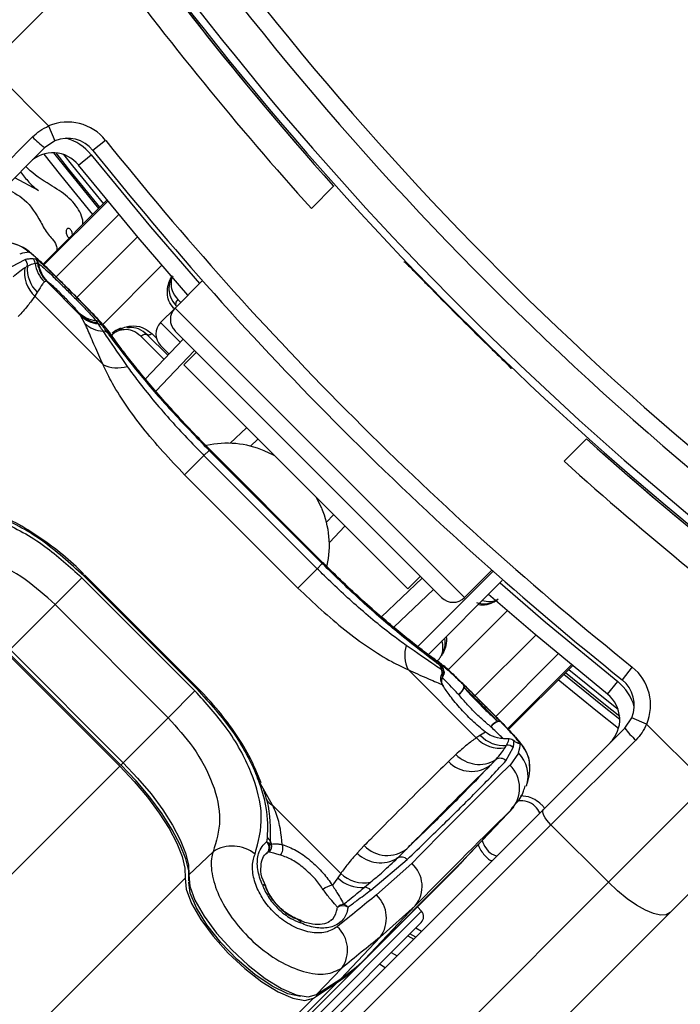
# Model space of a CAD drawing. Header units: millimetres. Extents: x 20 to 19939, y 40 to 15016.
# Tile 65 of 106: x 6633 to 6714, y 14519 to 14640. Entities that reach past the tile are written whole.
import ezdxf

# ---------------------------------------------------------------- set-up
doc = ezdxf.new("R2010")
doc.units = ezdxf.units.MM
doc.header["$LTSCALE"] = 2
doc.layers.add('COMPONENT_GEOMETRY', color=7, linetype='Continuous')
doc.styles.add('SLDTEXTSTYLE0', font='TXT', dxfattribs={"width": 0.75})
doc.dimstyles.new('SLDDIMSTYLE1', dxfattribs={"dimtxt": 100, "dimasz": 6.604, "dimexe": 0, "dimexo": 0.0625, "dimgap": 25, "dimtad": 0, "dimtih": 1, "dimtoh": 1, "dimdec": 0, "dimrnd": 1e-09, "dimzin": 12, "dimdsep": 46, "dimtxsty": 'SLDTEXTSTYLE0', "dimsah": 1, "dimcen": 0.09, "dimadec": 0, "dimazin": 3, "dimtfac": 1, "dimtdec": 0, "dimtofl": 0, "dimtmove": 0, "dimatfit": 3, "dimfxl": 1, "dimfrac": 2, "dimtolj": 1, "dimtzin": 12, "dimarcsym": 0})

# ---------------------------------------------------------------- blocks, each defined once
blk = doc.blocks.new('_D_2')
at = {"layer": 'COMPONENT_GEOMETRY', "color": 7}
for p, q in [((6776.75, 15015.64), (762.92, 15015.64)), ((769.27, 15015.64), (769.27, 12372.01)), ((569.2, 12351.7), (538.73, 12351.7)), ((538.73, 12351.7), (538.73, 12192.95)), ((969.34, 12351.7), (999.8, 12351.7)), ((999.8, 12351.7), (999.8, 12192.95)), ((538.73, 12192.95), (569.2, 12192.95)), ((999.8, 12192.95), (969.34, 12192.95)), ((769.27, 9399.71), (769.27, 12043.33)), ((4049.38, 9399.71), (762.92, 9399.71))]:
    blk.add_line(p, q, dxfattribs=at)
for points in [[(769.27, 15015.64), (768.25, 15009.04), (770.28, 15009.04)], [(769.27, 9399.71), (770.28, 9406.31), (768.25, 9406.31)]]:
    blk.add_solid(points, dxfattribs=at)
at = {"layer": 'COMPONENT_GEOMETRY', "color": 7, "char_height": 100, "attachment_point": 1, "style": 'SLDTEXTSTYLE0'}
for s, insert in [('9\'2.55"', (569.2, 12321.86)), ('2808mm', (496.49, 12172.24))]:
    blk.add_mtext(s, dxfattribs=dict(at, insert=insert))

msp = doc.modelspace()

# ---------------------------------------------------------------- linework, layer by layer
at = {"color": 7, "linetype": 'Continuous', "lineweight": 25}
for p, q in [((6643.35, 14648.09), (6629.34, 14634.08)), ((6636.72, 14626.69), (6629.34, 14634.08)), ((6636.72, 14626.69), (6637.5, 14624.85)), ((6624.31, 14614.91), (6634.75, 14625.35)), ((6643.74, 14624.92), (6642.18, 14623.67)), ((6636.23, 14624), (6626.21, 14613.98)), ((6637.5, 14624.85), (6636.23, 14624)), ((6640.4, 14621.88), (6641.96, 14623.13)), ((6635.46, 14618.75), (6632.55, 14620.32)), ((6669.07, 14616.53), (6671.83, 14619.3)), ((6643.91, 14617.56), (6636.04, 14609.69)), ((6634.79, 14610.37), (6635.13, 14610.32)), ((6632.21, 14609.38), (6633.83, 14610.27)), ((6633.82, 14609.27), (6634.11, 14609.44)), ((6635.13, 14610.32), (6635.19, 14610.3)), ((6635.36, 14609.78), (6635.41, 14609.77)), ((6635.41, 14609.77), (6635.46, 14609.75)), ((6680.45, 14609.97), (6680.52, 14609.97)), ((6636.47, 14607.57), (6636.21, 14607.5)), ((6636.47, 14607.57), (6640.54, 14603.5)), ((6636.52, 14607.57), (6636.47, 14607.57)), ((6636.55, 14607.55), (6636.52, 14607.57)), ((6655.66, 14607.65), (6652.29, 14604.28)), ((6635.33, 14606.22), (6635.02, 14605.72)), ((6643.42, 14597.33), (6635.02, 14605.72)), ((6640.54, 14603.5), (6640.36, 14603.78)), ((6640.65, 14603.34), (6640.54, 14603.5)), ((6641.18, 14602.38), (6640.65, 14603.34)), ((6652.29, 14604.28), (6650.51, 14602.5)), ((6642.53, 14602.73), (6642.7, 14602.48)), ((6642.7, 14602.48), (6642.81, 14602.33)), ((6643.07, 14602.47), (6643.34, 14602.08)), ((6651.39, 14598.47), (6648.87, 14601)), ((6652.29, 14601.45), (6685.1, 14568.64)), ((6648.63, 14595.56), (6653.28, 14600.46)), ((6651.54, 14598.63), (6650.51, 14599.67)), ((6654.91, 14598.84), (6653.35, 14597.28)), ((6680.93, 14569.71), (6653.35, 14597.28)), ((6693.62, 14596.87), (6693.62, 14596.8)), ((6656.58, 14586.86), (6656.01, 14587.43)), ((6662.49, 14588.15), (6661.56, 14587.27)), ((6702.94, 14588.18), (6700.18, 14585.42)), ((6653.47, 14583.75), (6655.85, 14586.13)), ((6656.48, 14586.76), (6655.85, 14586.13)), ((6655.85, 14586.13), (6669.77, 14572.2)), ((6656.48, 14586.76), (6670.4, 14572.83)), ((6670.47, 14572.9), (6656.55, 14586.82)), ((6670.5, 14572.93), (6656.58, 14586.85)), ((6667.4, 14569.82), (6653.47, 14583.75)), ((6670.92, 14577.91), (6671.8, 14578.84)), ((6670.4, 14572.83), (6669.77, 14572.2)), ((6670.5, 14572.93), (6670.47, 14572.9)), ((6670.7, 14572.75), (6670.51, 14572.94)), ((6667.4, 14569.82), (6669.77, 14572.2)), ((6691.45, 14571.88), (6682.1, 14562.53)), ((6687.93, 14568.64), (6691.3, 14572.01)), ((6637.51, 14567.78), (6640.81, 14571.09)), ((6640.81, 14571.09), (6654.74, 14557.16)), ((6641.05, 14571.33), (6641.16, 14571.43)), ((6654.98, 14557.4), (6641.05, 14571.33)), ((6655.08, 14557.51), (6641.16, 14571.43)), ((6680.93, 14569.71), (6682.49, 14571.26)), ((6692.56, 14570.73), (6683.4, 14561.56)), ((6684.11, 14569.63), (6679.21, 14564.98)), ((6637.51, 14567.78), (6631.97, 14562.24)), ((6651.43, 14553.86), (6637.51, 14567.78)), ((6631.68, 14561.95), (6645.6, 14548.03)), ((6631.97, 14562.24), (6645.89, 14548.32)), ((6631.55, 14561.83), (6645.48, 14547.9)), ((6680.98, 14559.77), (6689.37, 14551.37)), ((6685.12, 14560.14), (6684.86, 14560.33)), ((6685.35, 14559.59), (6685.09, 14559.76)), ((6685.15, 14559.3), (6685.35, 14559.59)), ((6693.33, 14552.39), (6701.2, 14560.26)), ((6708.56, 14560.1), (6707.32, 14558.53)), ((6705.53, 14556.75), (6706.78, 14558.31)), ((6651.43, 14553.86), (6654.74, 14557.16)), ((6654.98, 14557.4), (6655.08, 14557.51)), ((6651.43, 14553.86), (6645.89, 14548.32)), ((6707.65, 14552.58), (6708.5, 14553.85)), ((6710.34, 14553.07), (6708.5, 14553.85)), ((6697.63, 14542.56), (6707.65, 14552.58)), ((6710.34, 14553.07), (6717.72, 14545.69)), ((6689.87, 14551.69), (6689.37, 14551.37)), ((6690.5, 14552.07), (6689.87, 14551.69)), ((6708.99, 14551.1), (6698.56, 14540.67)), ((6692.92, 14550.17), (6693.09, 14550.46)), ((6693.02, 14548.56), (6693.92, 14550.18)), ((6686.87, 14549.34), (6685.95, 14548.48)), ((6694.55, 14549.51), (6693.52, 14548.02)), ((6662.87, 14545.86), (6662.3, 14547.2)), ((6705.63, 14533.6), (6717.72, 14545.69)), ((6695.79, 14544.1), (6694.83, 14544.23)), ((6637.66, 14482.59), (6697.63, 14542.56)), ((6672.69, 14534.69), (6664.3, 14543.09)), ((6687.81, 14536.31), (6694, 14542.86)), ((6697.76, 14542.69), (6697.68, 14542.85)), ((6693.64, 14542.49), (6687.44, 14535.94)), ((6698.56, 14540.67), (6638.59, 14480.69)), ((6698.56, 14540.67), (6705.63, 14533.6)), ((6663.62, 14539.08), (6663.56, 14538.58)), ((6723.38, 14540.03), (6713.22, 14529.87)), ((6664, 14538.68), (6663.93, 14538.17)), ((6663.93, 14538.17), (6664.16, 14538.31)), ((6675.58, 14538.12), (6674.72, 14537.2)), ((6656.97, 14537.36), (6653.97, 14534.51)), ((6663.68, 14537.3), (6663.4, 14537.01)), ((6663.89, 14537.32), (6663.68, 14537.3)), ((6675.26, 14523.73), (6687.05, 14535.52)), ((6675.64, 14524.14), (6687.43, 14535.93)), ((6675.65, 14524.15), (6687.44, 14535.94)), ((6676.37, 14532.62), (6680.86, 14536.39)), ((6681.43, 14535.93), (6677.08, 14532.04)), ((6687.43, 14535.93), (6687.44, 14535.94)), ((6672.32, 14534.14), (6671.66, 14533.24)), ((6672.69, 14534.69), (6672.32, 14534.14)), ((6645.66, 14473.62), (6705.63, 14533.6)), ((6663.46, 14533.14), (6663.13, 14533.85)), ((6663.41, 14533.12), (6663.44, 14533.08)), ((6675.61, 14532.98), (6676.35, 14533.6)), ((6681.85, 14530.7), (6675.65, 14524.15)), ((6677.53, 14526.85), (6681.85, 14530.7)), ((6682.63, 14530.03), (6682.12, 14530.59)), ((6713.22, 14529.87), (6653.25, 14469.9)), ((6667.58, 14528.95), (6667.54, 14528.98)), ((6682.59, 14528.66), (6668.5, 14514.56)), ((6677.53, 14526.85), (6672.68, 14521.73)), ((6680.96, 14527.02), (6681.67, 14526.61)), ((6678.91, 14524.97), (6679.62, 14524.56)), ((6675.26, 14523.73), (5648.46, 13496.93)), ((6675.64, 14524.14), (6675.65, 14524.15)), ((6678.16, 14523.09), (6677.45, 14523.51)), ((6672.82, 14523.04), (6669.72, 14519.77)), ((6672.28, 14521.31), (5632.67, 13481.69)), ((6669.32, 14519.35), (6672.28, 14521.31)), ((6669.62, 14519.69), (6672.59, 14521.65)), ((6669.72, 14519.77), (6672.68, 14521.73))]:
    msp.add_line(p, q, dxfattribs=at)
at = {"color": 8, "linetype": 'Continuous', "lineweight": 25}
for p, q in [((6643.91, 14617.55), (6636.04, 14609.69)), ((6636.14, 14609.59), (6644, 14617.44)), ((6645.35, 14615.81), (6637.65, 14608.12)), ((6647.68, 14613.03), (6640.21, 14605.56)), ((6650.66, 14609.54), (6643.39, 14602.27)), ((6652.62, 14605.33), (6652.98, 14604.97)), ((6652.29, 14604.28), (6687.93, 14568.64)), ((6650.51, 14602.5), (6652.92, 14600.09)), ((6650.92, 14597.97), (6648.09, 14600.8)), ((6649.43, 14601.14), (6649.99, 14600.58)), ((6654.68, 14599.07), (6649.92, 14594.05)), ((6659.07, 14587.63), (6661.09, 14589.55)), ((6656.57, 14586.85), (6656.55, 14586.82)), ((6673.19, 14577.44), (6671.28, 14575.42)), ((6677.69, 14566.27), (6682.72, 14571.03)), ((6685.92, 14559.74), (6693.19, 14567.01)), ((6689.21, 14556.56), (6696.68, 14564.03)), ((6691.76, 14554.01), (6699.46, 14561.7)), ((6701.09, 14560.35), (6693.23, 14552.49)), ((6693.33, 14552.39), (6701.2, 14560.26)), ((6645.48, 14547.9), (6596.13, 14498.55)), ((6645.89, 14548.32), (6645.6, 14548.03)), ((6664.3, 14543.09), (6662.41, 14546.44)), ((6693.64, 14542.49), (6693.8, 14542.72)), ((6653.54, 14534.12), (5389.71, 13270.28)), ((6667.83, 14515.23), (6682.63, 14530.03)), ((6681.93, 14527.99), (6682.64, 14527.58)), ((6681.91, 14526.85), (6681.2, 14527.26)), ((6669.32, 14519.35), (5407.16, 13257.19))]:
    msp.add_line(p, q, dxfattribs=at)
at = {"color": 8, "linetype": 'Continuous', "lineweight": 25, "flags": 128}
for points in [[(6642.16, 14615.81), (6638.22, 14620.65), (6636.17, 14623.23)], [(6637.32, 14623.39), (6639, 14621.27), (6642.87, 14616.52)], [(6643.04, 14616.69), (6639.19, 14621.43), (6637.65, 14623.37)], [(6638.55, 14623.18), (6639.65, 14621.79), (6643.46, 14617.11)], [(6641.96, 14623.13), (6649.25, 14614.26), (6655.29, 14607.28)], [(6644.37, 14601.08), (6644.34, 14601.11), (6643.88, 14601.66)], [(6692.29, 14570.45), (6697.91, 14565.61), (6706.78, 14558.31)], [(6700.76, 14559.81), (6705.44, 14556), (6706.83, 14554.9)], [(6706.88, 14552.52), (6704.3, 14554.57), (6699.45, 14558.51)], [(6700.16, 14559.22), (6704.92, 14555.35), (6707.03, 14553.67)], [(6707.02, 14554), (6705.08, 14555.55), (6700.34, 14559.39)], [(6663.06, 14533.28), (6663.21, 14533.27), (6663.33, 14533.23), (6663.4, 14533.16), (6663.41, 14533.14)], [(6667.6, 14528.96), (6667.62, 14528.94), (6667.69, 14528.87), (6667.73, 14528.75), (6667.74, 14528.6)]]:
    msp.add_lwpolyline(points, dxfattribs=at)
at = {"color": 7, "linetype": 'Continuous', "lineweight": 25, "flags": 128}
for points in [[(6653.88, 14605.87), (6647.73, 14612.97), (6640.4, 14621.88)], [(6646.78, 14602.06), (6646.75, 14601.99), (6646.71, 14601.93), (6646.67, 14601.88), (6646.62, 14601.85), (6646.57, 14601.84), (6646.52, 14601.83), (6646.47, 14601.84), (6646.41, 14601.87)], [(6664.56, 14586.07), (6664.42, 14586.15), (6663.27, 14586.7)], [(6670.34, 14579.63), (6669.8, 14580.77), (6669.72, 14580.92)], [(6705.53, 14556.75), (6696.62, 14564.08), (6690.87, 14569.04)], [(6684.7, 14560.74), (6684.76, 14560.69), (6685.3, 14560.24)], [(6687.75, 14557.97), (6687.81, 14557.86), (6687.83, 14557.73), (6687.81, 14557.57), (6687.75, 14557.39), (6687.65, 14557.21), (6687.52, 14557.03), (6687.37, 14556.87), (6687.2, 14556.72)], [(6692.42, 14553.29), (6692.32, 14553.35), (6692.18, 14553.37), (6692.02, 14553.35), (6691.85, 14553.29), (6691.67, 14553.2), (6691.49, 14553.07), (6691.32, 14552.92), (6691.17, 14552.75)], [(6693.41, 14551.26), (6693.33, 14551.27), (6693.27, 14551.27)], [(6694.02, 14550.98), (6693.89, 14551.08), (6693.88, 14551.1)], [(6645.48, 14547.9), (6647.27, 14546.01), (6648.91, 14544.06), (6650.35, 14542.12), (6651.57, 14540.22), (6652.51, 14538.43), (6653.17, 14536.78), (6653.51, 14535.33), (6653.54, 14534.12)], [(6654, 14533.73), (6653.97, 14535), (6653.61, 14536.5), (6652.93, 14538.21), (6651.95, 14540.07), (6650.69, 14542.04), (6649.19, 14544.07), (6647.49, 14546.09), (6645.63, 14548.05)], [(6645.89, 14548.32), (6647.68, 14546.42), (6649.33, 14544.47), (6650.77, 14542.52), (6651.99, 14540.63), (6652.93, 14538.83), (6653.59, 14537.19), (6653.94, 14535.73), (6653.97, 14534.51)], [(6698.56, 14540.67), (6698.29, 14540.95), (6698.06, 14541.24), (6697.86, 14541.53), (6697.7, 14541.81), (6697.6, 14542.06), (6697.55, 14542.27), (6697.56, 14542.44), (6697.63, 14542.56)], [(6687.61, 14536.1), (6687.38, 14535.86), (6687.05, 14535.52)], [(6687.44, 14535.94), (6687.78, 14536.28), (6687.81, 14536.31)], [(6653.54, 14534.12), (6653.67, 14532.74), (6654.32, 14531), (6655.46, 14529.03), (6657, 14526.95), (6658.84, 14524.88), (6660.88, 14522.97), (6662.97, 14521.35), (6664.99, 14520.11), (6666.79, 14519.33), (6668.27, 14519.07), (6669.32, 14519.35)], [(6653.97, 14534.51), (6654.09, 14533.14), (6654.74, 14531.41), (6655.87, 14529.44), (6657.41, 14527.35), (6659.26, 14525.29), (6661.29, 14523.39), (6663.38, 14521.77), (6665.39, 14520.53), (6667.19, 14519.75), (6668.67, 14519.49), (6669.72, 14519.77)], [(6667.71, 14519.54), (6666.19, 14519.89), (6664.25, 14520.82), (6662.12, 14522.26), (6659.95, 14524.09), (6657.93, 14526.18), (6656.21, 14528.35), (6654.92, 14530.44), (6654.16, 14532.28), (6653.99, 14533.63)], [(6713.22, 14529.87), (6712.74, 14529.6), (6712.05, 14529.56), (6711.2, 14529.75), (6710.2, 14530.16), (6709.1, 14530.78), (6707.94, 14531.58), (6706.77, 14532.53), (6705.63, 14533.6)], [(6672.59, 14521.65), (6672.6, 14521.65), (6672.68, 14521.73)], [(6669.62, 14519.69), (6669.63, 14519.7), (6669.72, 14519.77)]]:
    msp.add_lwpolyline(points, dxfattribs=at)
at = {"color": 7, "linetype": 'Continuous', "lineweight": 25}
for centre, radius, start, end in [((6779.29, 14695.64), 320, 330.2322, 209.7698), ((6779.29, 14695.64), 317, 329.9274, 210.0807), ((6779.29, 14695.64), 198, 335.8585, 133.5556), ((6779.29, 14695.64), 198, 136.4444, 204.1415), ((6779.29, 14695.64), 195.2, 136.7498, 203.8276), ((6969.78, 14886.14), 392.33, 213.6328, 236.3672), ((6969.78, 14886.14), 394.42, 213.6328, 236.3672), ((6969.78, 14886.14), 398.86, 213.6328, 236.3672), ((6969.78, 14886.14), 400, 213.6328, 221.8471), ((6969.78, 14886.14), 400, 213.6328, 220.8526), ((6969.78, 14886.14), 399.78, 213.6328, 236.3672), ((6968.96, 14887.24), 404, 216.2964, 222.0724), ((6639.06, 14621.17), 6, 38.6435, 112.9583), ((6642.69, 14632.58), 10.74, 222.3377, 233.0339), ((6639.06, 14621.17), 4, 38.6435, 112.9583), ((6967.1, 14883.45), 414, 218.6435, 231.3565), ((6637.27, 14619.39), 4, 38.6435, 135), ((6967.1, 14883.45), 416, 218.6435, 231.3565), ((6631.48, 14608.33), 3.98, 44.7854, 88.7091), ((6634.08, 14609.66), 1, 7.2954, 44.613), ((6637.71, 14608.62), 3.95, 170.4167, 227.1186), ((6633.1, 14609.57), 1.01, 352.8138, 44.389), ((6638.07, 14609.11), 3.98, 175.242, 226.5395), ((6639.06, 14610.34), 4.03, 187.8646, 224.8931), ((6634.42, 14609.62), 0.999, 8.6905, 44.7114), ((6634.49, 14609.61), 0.987, 8.2533, 44.4573), ((6639.31, 14610.39), 4, 188.7009, 224.6983), ((6639.36, 14610.38), 4, 188.7216, 224.7122), ((6639.38, 14610.32), 3.96, 188.3162, 224.438), ((6969.78, 14886.14), 399.86, 224.2454, 225.7546), ((6643.03, 14606.54), 3.84, 225.9598, 262.5197), ((6643.16, 14606.23), 3.78, 226.2829, 263.0911), ((6643.25, 14606.09), 3.78, 226.6027, 263.2445), ((6653.71, 14602.87), 2, 135, 225), ((6643.69, 14605.22), 3.8, 228.5894, 265.7205), ((6642.4, 14601.79), 0.955, 45.8921, 82.6458), ((6642.7, 14601.41), 0.93, 46.3784, 83.6821), ((6651.92, 14601.08), 2, 135, 225), ((6643.38, 14600.56), 0.878, 47.6023, 88.0507), ((6645.2, 14601.06), 4.14, 244.4521, 286.6868), ((6658.71, 14576.11), 11.53, 66.7056, 102.7686), ((6969.78, 14886.14), 400, 228.1529, 236.3672), ((6970.89, 14885.31), 404, 227.9276, 233.7036), ((6969.78, 14886.14), 400, 229.1474, 236.3672), ((6659.75, 14575.06), 11.54, 347.5791, 23.2874), ((6686.52, 14570.06), 2, 225, 315), ((6684.71, 14561.55), 4.14, 163.3132, 205.5479), ((6684.21, 14559.73), 0.878, 1.9493, 42.3977), ((6689.1, 14560.09), 4.03, 184.715, 191.3437), ((6684.46, 14559.53), 0.892, 3.4667, 42.7804), ((6684.41, 14559.43), 1, 327.9674, 5.7475), ((6704.82, 14555.41), 6, 337.0417, 51.3565), ((6704.82, 14555.41), 4, 337.0417, 51.3565), ((6686.39, 14558.02), 1.54, 301.7952, 342.7127), ((6687.37, 14557.65), 0.495, 350.3457, 39.7816), ((6703.03, 14553.62), 4, 315, 51.3565), ((6692.1, 14552.91), 0.496, 50.2072, 99.6234), ((6692.48, 14551.94), 1.54, 107.2978, 148.2273), ((6716.23, 14559.04), 10.74, 216.9661, 227.6623), ((6692.27, 14554.06), 3.95, 222.8814, 279.5833), ((6692.76, 14554.42), 3.98, 223.4605, 274.758), ((6693.31, 14550.27), 1, 55.3237, 92.3912), ((6693.31, 14550.26), 1, 45.4317, 84.3945), ((6693.21, 14549.46), 1.01, 45.611, 97.1862), ((6689.71, 14552.02), 3.91, 223.2372, 301.7152), ((6692.32, 14547.86), 0.998, 44.7363, 123.2219), ((6688.78, 14551.16), 3.91, 223.4089, 307.9868), ((6690.73, 14545.19), 3.97, 317.0493, 45.4612), ((6694.79, 14540.57), 3.68, 38.1808, 44.4949), ((6663.23, 14538.34), 0.842, 23.7336, 62.5751), ((6659.35, 14533.63), 4.43, 50.9409, 122.4638), ((6662.88, 14537.86), 0.986, 324.8711, 46.354), ((6663.13, 14537.81), 0.876, 24.1454, 61.2457), ((6662.97, 14537.98), 0.988, 316.5334, 11.2045), ((6663.15, 14538.05), 1.04, 315.3861, 14.2437), ((6666.82, 14539.67), 2.98, 199.3673, 207.0597), ((6664.21, 14537.79), 1.36, 321.2265, 19.1449), ((6678.42, 14540.82), 3.92, 223.5704, 307.9785), ((6677.57, 14539.97), 3.98, 224.238, 301.7465), ((6680.14, 14535.74), 0.97, 42.1078, 119.0364), ((6678.92, 14533.1), 3.78, 320.6372, 48.5404), ((6675.25, 14537.18), 4.22, 226.0423, 274.7912), ((6675.58, 14537.69), 4.16, 226.0351, 280.7076), ((6663.05, 14532.78), 0.5, 43.6094, 88.9654), ((6662.5, 14532.72), 1, 20.7363, 24.7524), ((6671.9, 14531.28), 1.97, 97.0117, 134.0715), ((6675.59, 14531.95), 1.03, 41.1415, 89.2285), ((6674.41, 14529.2), 3.9, 323.0289, 46.8254), ((6673.1, 14529.77), 1.11, 93.9865, 138.1302), ((6672.95, 14529.47), 1.24, 59.5397, 123.1068), ((6672.75, 14529.81), 1.1, 41.6023, 75.8674), ((6681.88, 14529.36), 1, 315, 42), ((6667.18, 14528.05), 1, 65.3103, 69.3198), ((6667.24, 14528.59), 0.501, 1.1249, 46.4485), ((6669.65, 14525.27), 3.87, 324.8547, 47.6163), ((6661.85, 14537.15), 18.97, 303.3661, 314.958), ((6662.25, 14537.57), 18.97, 303.3661, 314.958)]:
    msp.add_arc(centre, radius, start, end, dxfattribs=at)
at = {"color": 8, "linetype": 'Continuous', "lineweight": 25}
for centre, radius, start, end in [((6779.29, 14695.64), 195.2, 336.1724, 133.2502), ((6779.29, 14695.64), 194.87, 336.2097, 133.3112), ((6779.29, 14695.64), 193.87, 336.3244, 132.5316), ((6779.29, 14695.64), 194.87, 136.6888, 203.7903), ((6779.29, 14695.64), 193.87, 137.4684, 203.6756), ((6637.27, 14619.39), 6, 38.6435, 74.4516), ((6684.42, 14559.43), 0.99, 5.2781, 45.3655), ((6684.52, 14559.35), 0.861, 328.5936, 15.85), ((6684.43, 14558.98), 0.79, 341.2505, 24.38), ((6703.03, 14553.62), 6, 15.5484, 51.3565), ((6691.98, 14547.83), 3.98, 2.0271, 45.2123), ((6691.78, 14546.69), 3.96, 341.5429, 45.5918), ((6665.38, 14545.15), 2.33, 216.2239, 242.2358)]:
    msp.add_arc(centre, radius, start, end, dxfattribs=at)
at = {"color": 7, "linetype": 'Continuous', "lineweight": 25}
for centre, major_axis, ratio, start_param, end_param in [((6515.02, 14501.96), (119.84, 108.98), 0.055229, 0.058825, 0.125695), ((6585.61, 14431.37), (108.98, 119.84), 0.055229, 6.15749, 6.224361), ((6584.12, 14432.85), (111.66, 117.16), 0.008717, 0.193012, 0.503673), ((6587.02, 14430.1), (108.84, 114.33), 0.008938, 0.193001, 0.503662), ((6585.61, 14431.37), (114.32, 114.5), 0.072841, 0.573975, 0.640845), ((6588.43, 14428.55), (111.49, 111.67), 0.074687, 0.573972, 0.640842)]:
    msp.add_ellipse(centre, major_axis=major_axis, ratio=ratio, start_param=start_param, end_param=end_param, dxfattribs=at)
for points, knots in [([(6634.75, 14625.35), (6635.04, 14625.61), (6635.63, 14626.15), (6636.35, 14626.51), (6636.72, 14626.69)], [0, 0, 0, 0, 0.491259, 1, 1, 1, 1]), ([(6640.94, 14614.59), (6640.94, 14614.75), (6640.93, 14615.28), (6640.44, 14616.55), (6639.07, 14618.12), (6636.67, 14619.58), (6634.85, 14620.72), (6634, 14621.63), (6633.93, 14621.7)], [0, 0, 0, 0, 0.048091, 0.153131, 0.386317, 0.638559, 0.96966, 1, 1, 1, 1]), ([(6633.28, 14621.05), (6633.6, 14620.61), (6634.14, 14619.89), (6634.92, 14619.16), (6635.33, 14618.85), (6635.46, 14618.75)], [0, 0, 0, 0, 0.513191, 0.84484, 1, 1, 1, 1]), ([(6631.31, 14619.08), (6632.16, 14618.65), (6634.04, 14617.69), (6635.36, 14615.61), (6636.17, 14614.08), (6636.64, 14613.38), (6637.22, 14612.76), (6637.69, 14612.12), (6637.73, 14611.6), (6637.75, 14611.4)], [0, 0, 0, 0, 0.274146, 0.605348, 0.691983, 0.778622, 0.850289, 0.942985, 1, 1, 1, 1]), ([(6639.1, 14614.07), (6639.07, 14614.06), (6639.02, 14614.04), (6638.94, 14613.96), (6638.88, 14613.8), (6638.88, 14613.6), (6638.92, 14613.38), (6639, 14613.18), (6639.11, 14613.01), (6639.22, 14612.94), (6639.26, 14612.91)], [0, 0, 0, 0, 0.061263, 0.120773, 0.249939, 0.400745, 0.565396, 0.730159, 0.88126, 1, 1, 1, 1]), ([(6639.64, 14613.29), (6639.65, 14613.32), (6639.65, 14613.41), (6639.61, 14613.58), (6639.53, 14613.79), (6639.42, 14613.96), (6639.29, 14614.06), (6639.18, 14614.09), (6639.12, 14614.08), (6639.1, 14614.07)], [0, 0, 0, 0, 0.060148, 0.27221, 0.484424, 0.678906, 0.845251, 0.921615, 1, 1, 1, 1]), ([(6639.45, 14606.33), (6639.39, 14606.39), (6638.86, 14606.92), (6637.81, 14607.96), (6636.48, 14609.27), (6635.31, 14610.39), (6634.48, 14611.11), (6633.78, 14611.66), (6632.84, 14612.1), (6632.1, 14612.33), (6631.64, 14612.29), (6631.55, 14612.28)], [0, 0, 0, 0, 0.019489, 0.18052, 0.341758, 0.509074, 0.6918, 0.81673, 0.891072, 0.976876, 1, 1, 1, 1]), ([(6633.83, 14610.27), (6634, 14610.3), (6634.35, 14610.37), (6634.65, 14610.37), (6634.79, 14610.37)], [0, 0, 0, 0, 0.499862, 1, 1, 1, 1]), ([(6638.95, 14606.82), (6638.46, 14607.31), (6637.45, 14608.32), (6636.11, 14609.63), (6635.03, 14610.63), (6634.47, 14611.08), (6634.34, 14611.12), (6634.3, 14611.14)], [0, 0, 0, 0, 0.205185, 0.42219, 0.649845, 0.891012, 1, 1, 1, 1]), ([(6632.34, 14608.12), (6632.62, 14608.37), (6633.12, 14608.82), (6633.6, 14609.14), (6633.82, 14609.27)], [0, 0, 0, 0, 0.562494, 1, 1, 1, 1]), ([(6634.11, 14609.44), (6634.34, 14609.55), (6634.7, 14609.73), (6634.98, 14609.77), (6635.07, 14609.79)], [0, 0, 0, 0, 0.665988, 1, 1, 1, 1]), ([(6635.07, 14609.79), (6635.14, 14609.79), (6635.24, 14609.8), (6635.33, 14609.79), (6635.36, 14609.78)], [0, 0, 0, 0, 0.722931, 1, 1, 1, 1]), ([(6635.19, 14610.3), (6635.33, 14610.21), (6635.61, 14610.01), (6636.54, 14609.16), (6637.76, 14607.99), (6639.11, 14606.64), (6640.42, 14605.33), (6641.58, 14604.15), (6642.5, 14603.17), (6642.92, 14602.67), (6643.05, 14602.5), (6643.07, 14602.47)], [0, 0, 0, 0, 0.128772, 0.257506, 0.386957, 0.507462, 0.621373, 0.734927, 0.852016, 0.977201, 1, 1, 1, 1]), ([(6635.46, 14609.75), (6635.6, 14609.66), (6635.89, 14609.46), (6636.82, 14608.6), (6637.98, 14607.47), (6639.2, 14606.26), (6640.35, 14605.11), (6641.33, 14604.09), (6642.14, 14603.22), (6642.39, 14602.9), (6642.53, 14602.73)], [0, 0, 0, 0, 0.14005, 0.280395, 0.409802, 0.528506, 0.640305, 0.752924, 0.870839, 1, 1, 1, 1]), ([(6680.52, 14609.97), (6680.56, 14609.94), (6680.64, 14609.87), (6681.15, 14609.38), (6681.87, 14608.64), (6682.65, 14607.85), (6683.15, 14607.33), (6683.34, 14607.14)], [0, 0, 0, 0, 0.217051, 0.434103, 0.651134, 0.868186, 1, 1, 1, 1]), ([(6651.97, 14608.24), (6651.95, 14608.21), (6651.77, 14607.97), (6651.58, 14607.36), (6651.49, 14606.51), (6651.7, 14605.47), (6652.15, 14604.9), (6652.42, 14604.55)], [0, 0, 0, 0, 0.0195933, 0.1741109, 0.4023389, 0.6370378, 1, 1, 1, 1]), ([(6636.21, 14607.5), (6636.13, 14607.42), (6635.89, 14607.18), (6635.56, 14606.61), (6635.33, 14606.22)], [0, 0, 0, 0, 0.331963, 1, 1, 1, 1]), ([(6640.36, 14603.78), (6640.33, 14603.82), (6640.25, 14603.94), (6639.98, 14604.24), (6639.55, 14604.71), (6639.05, 14605.23), (6638.46, 14605.82), (6637.85, 14606.43), (6637.26, 14606.98), (6636.78, 14607.41), (6636.63, 14607.5), (6636.55, 14607.55)], [0, 0, 0, 0, 0.061845, 0.1849, 0.290127, 0.388407, 0.48934, 0.604425, 0.718225, 0.859767, 1, 1, 1, 1]), ([(6635.02, 14605.72), (6634.74, 14605.34), (6634.1, 14604.46), (6633.39, 14603.66), (6632.99, 14603.22)], [0, 0, 0, 0, 0.441401, 1, 1, 1, 1]), ([(6644.37, 14601.07), (6644.36, 14601.08), (6644.22, 14601.32), (6643.88, 14601.71), (6643.22, 14602.48), (6642.15, 14603.6), (6640.85, 14604.93), (6639.89, 14605.89), (6639.45, 14606.33)], [0, 0, 0, 0, 0.006151, 0.126783, 0.343161, 0.567957, 0.803808, 1, 1, 1, 1]), ([(6652.62, 14605.33), (6652.56, 14605.26), (6652.44, 14605.12), (6652.35, 14604.87), (6652.36, 14604.67), (6652.4, 14604.58), (6652.42, 14604.55)], [0, 0, 0, 0, 0.279636, 0.559272, 0.838908, 1, 1, 1, 1]), ([(6643.42, 14597.33), (6643.06, 14598.11), (6642.34, 14599.69), (6641.69, 14601.31), (6641.32, 14602.09), (6641.18, 14602.38)], [0, 0, 0, 0, 0.379006, 0.768783, 1, 1, 1, 1]), ([(6642.81, 14602.33), (6642.93, 14602.14), (6643.12, 14601.87), (6643.34, 14601.54), (6643.41, 14601.44)], [0, 0, 0, 0, 0.696657, 1, 1, 1, 1]), ([(6643.34, 14602.08), (6643.48, 14601.89), (6643.67, 14601.63), (6643.91, 14601.3), (6643.97, 14601.21)], [0, 0, 0, 0, 0.71409, 1, 1, 1, 1]), ([(6645.35, 14601.56), (6645.6, 14601.69), (6646.08, 14601.95), (6646.55, 14602.02), (6646.78, 14602.06)], [0, 0, 0, 0, 0.511867, 1, 1, 1, 1]), ([(6648.87, 14601), (6648.53, 14601.27), (6647.89, 14601.76), (6646.98, 14601.92), (6646.49, 14601.88), (6646.41, 14601.87)], [0, 0, 0, 0, 0.5006885, 0.9227865, 1, 1, 1, 1]), ([(6646.78, 14602.06), (6646.78, 14602.06), (6647.31, 14602.12), (6648.32, 14602), (6649.06, 14601.42), (6649.43, 14601.14)], [0, 0, 0, 0, 0.005036, 0.503601, 1, 1, 1, 1]), ([(6643.41, 14601.44), (6643.59, 14601.17), (6644.33, 14600.07), (6645.5, 14598.38), (6646.39, 14597.1)], [0, 0, 0, 0, 0.238761, 1, 1, 1, 1]), ([(6656.55, 14586.82), (6655, 14588.42), (6651.89, 14591.62), (6648.06, 14596.12), (6645.17, 14599.81), (6644.32, 14601.03), (6643.88, 14601.66)], [0, 0, 0, 0, 0.246039, 0.493344, 0.74369, 1, 1, 1, 1]), ([(6643.97, 14601.21), (6644.26, 14600.82), (6645.22, 14599.53), (6647.66, 14596.42), (6651.67, 14591.72), (6654.88, 14588.41), (6656.48, 14586.76)], [0, 0, 0, 0, 0.129083, 0.424338, 0.712561, 1, 1, 1, 1]), ([(6656.01, 14587.43), (6655.75, 14587.69), (6654.69, 14588.76), (6652.9, 14590.67), (6650.75, 14593.06), (6648.83, 14595.3), (6647.2, 14597.3), (6645.88, 14598.99), (6644.89, 14600.33), (6644.54, 14600.83), (6644.37, 14601.08)], [0, 0, 0, 0, 0.043335, 0.177969, 0.313199, 0.448509, 0.585187, 0.722529, 0.861193, 1, 1, 1, 1]), ([(6645.65, 14601.81), (6645.42, 14601.74), (6645.03, 14601.6), (6644.7, 14601.31), (6644.56, 14601.19)], [0, 0, 0, 0, 0.582959, 1, 1, 1, 1]), ([(6648.09, 14600.8), (6648.16, 14600.86), (6648.3, 14600.98), (6648.55, 14601.06), (6648.74, 14601.06), (6648.84, 14601.01), (6648.87, 14601)], [0, 0, 0, 0, 0.279636, 0.559272, 0.838908, 1, 1, 1, 1]), ([(6690.79, 14599.69), (6691.11, 14599.38), (6691.75, 14598.75), (6692.61, 14597.91), (6693.25, 14597.27), (6693.58, 14596.93), (6693.61, 14596.89), (6693.62, 14596.87)], [0, 0, 0, 0, 0.217103, 0.434207, 0.651285, 0.868325, 1, 1, 1, 1]), ([(6653.47, 14583.75), (6651.66, 14585.67), (6648.96, 14588.55), (6646.11, 14592.49), (6644.46, 14595.12), (6643.73, 14596.67), (6643.42, 14597.33)], [0, 0, 0, 0, 0.419372, 0.626845, 0.841167, 1, 1, 1, 1]), ([(6646.39, 14597.1), (6646.77, 14596.58), (6648.14, 14594.7), (6651.05, 14591.16), (6654.07, 14587.92), (6655.64, 14586.34), (6655.85, 14586.13)], [0, 0, 0, 0, 0.159037, 0.579884, 0.943274, 1, 1, 1, 1]), ([(6620.72, 14578.49), (6622.21, 14578.89), (6625.19, 14579.7), (6630.7, 14578.29), (6636.14, 14575.34), (6639.32, 14572.45), (6640.81, 14571.09)], [0, 0, 0, 0, 0.2632036, 0.5247273, 0.7771853, 1, 1, 1, 1]), ([(6641.05, 14571.33), (6639.34, 14572.87), (6635.92, 14575.97), (6630.22, 14578.98), (6625.79, 14580.11), (6623.45, 14580), (6622.73, 14579.97)], [0, 0, 0, 0, 0.2874244, 0.5757206, 0.870977, 1, 1, 1, 1]), ([(6641.01, 14571.57), (6640.82, 14571.76), (6639.8, 14572.78), (6637.77, 14574.52), (6634.92, 14576.55), (6632.64, 14577.92), (6631.38, 14578.43), (6631.1, 14578.55)], [0, 0, 0, 0, 0.064531, 0.339586, 0.628569, 0.91851, 1, 1, 1, 1]), ([(6637.51, 14567.78), (6636.31, 14568.87), (6633.75, 14571.18), (6629.32, 14573.48), (6624.79, 14574.49), (6622.27, 14573.71), (6621.01, 14573.32)], [0, 0, 0, 0, 0.223488, 0.476086, 0.737075, 1, 1, 1, 1]), ([(6684.86, 14560.33), (6684.47, 14560.62), (6683.18, 14561.57), (6680.07, 14564.01), (6675.36, 14568.02), (6672.06, 14571.23), (6670.4, 14572.83)], [0, 0, 0, 0, 0.129083, 0.424338, 0.712561, 1, 1, 1, 1]), ([(6670.47, 14572.9), (6672.07, 14571.35), (6675.27, 14568.24), (6679.77, 14564.41), (6683.45, 14561.53), (6684.68, 14560.67), (6685.3, 14560.24)], [0, 0, 0, 0, 0.246039, 0.493344, 0.74369, 1, 1, 1, 1]), ([(6680.75, 14562.74), (6680.23, 14563.12), (6678.35, 14564.49), (6674.81, 14567.41), (6671.56, 14570.42), (6669.99, 14571.99), (6669.77, 14572.2)], [0, 0, 0, 0, 0.159037, 0.579884, 0.943274, 1, 1, 1, 1]), ([(6684.7, 14560.74), (6684.66, 14560.76), (6684.49, 14560.88), (6683.81, 14561.36), (6682.58, 14562.28), (6680.88, 14563.61), (6678.85, 14565.26), (6676.58, 14567.2), (6674.18, 14569.37), (6672.19, 14571.25), (6671.04, 14572.4), (6670.7, 14572.75)], [0, 0, 0, 0, 0.030064, 0.144524, 0.276009, 0.411471, 0.546229, 0.679621, 0.812433, 0.944232, 1, 1, 1, 1]), ([(6667.4, 14569.82), (6669.32, 14568.02), (6672.2, 14565.32), (6676.13, 14562.46), (6678.77, 14560.81), (6680.32, 14560.08), (6680.98, 14559.77)], [0, 0, 0, 0, 0.419372, 0.626845, 0.841167, 1, 1, 1, 1]), ([(6689.38, 14568.04), (6689.75, 14567.95), (6690.38, 14567.8), (6691.29, 14568.01), (6691.83, 14568.25), (6692.04, 14568.42), (6692.07, 14568.45)], [0, 0, 0, 0, 0.456921, 0.767867, 0.959152, 1, 1, 1, 1]), ([(6685.11, 14561.53), (6685.14, 14561.59), (6685.31, 14561.88), (6685.55, 14562.61), (6685.58, 14563.26), (6685.48, 14563.64), (6685.48, 14563.65)], [0, 0, 0, 0, 0.0813688, 0.39528, 0.9802281, 1, 1, 1, 1]), ([(6685.09, 14559.76), (6684.82, 14559.94), (6683.72, 14560.68), (6682.03, 14561.85), (6680.75, 14562.74)], [0, 0, 0, 0, 0.238761, 1, 1, 1, 1]), ([(6690.52, 14555.25), (6690.4, 14555.38), (6689.81, 14555.97), (6688.69, 14557.08), (6687.35, 14558.41), (6686.15, 14559.54), (6685.43, 14560.21), (6684.88, 14560.6), (6684.7, 14560.73)], [0, 0, 0, 0, 0.052378, 0.252034, 0.454534, 0.663808, 0.890149, 1, 1, 1, 1]), ([(6680.98, 14559.77), (6681.76, 14559.41), (6683.35, 14558.69), (6684.59, 14558.18), (6685.16, 14557.93), (6685.18, 14557.93)], [0, 0, 0, 0, 0.484656, 0.983086, 1, 1, 1, 1]), ([(6685.12, 14560.14), (6685.12, 14560.15), (6685.12, 14560.24), (6685.34, 14560.14), (6685.99, 14559.62), (6686.76, 14558.91), (6687.48, 14558.22), (6687.75, 14557.97)], [0, 0, 0, 0, 0.059371, 0.368067, 0.547994, 0.831013, 1, 1, 1, 1]), ([(6685.4, 14559.52), (6685.41, 14559.51), (6685.42, 14559.46), (6685.42, 14559.3), (6685.36, 14559.18), (6685.35, 14559.15)], [0, 0, 0, 0, 0.121689, 0.792719, 1, 1, 1, 1]), ([(6685.18, 14557.93), (6685.09, 14558.19), (6684.9, 14558.7), (6685.07, 14559.1), (6685.15, 14559.3)], [0, 0, 0, 0, 0.50292, 1, 1, 1, 1]), ([(6685.34, 14557.77), (6685.32, 14557.8), (6685.13, 14558.06), (6685.11, 14558.46), (6685.18, 14558.65), (6685.2, 14558.71)], [0, 0, 0, 0, 0.106231, 0.734444, 1, 1, 1, 1]), ([(6685.17, 14558.68), (6685.19, 14558.74), (6685.22, 14558.84), (6685.24, 14558.86), (6685.24, 14558.87)], [0, 0, 0, 0, 0.582055, 1, 1, 1, 1]), ([(6662.14, 14537.07), (6662.54, 14538.56), (6663.35, 14541.55), (6661.93, 14547.05), (6658.98, 14552.49), (6656.09, 14555.67), (6654.74, 14557.16)], [0, 0, 0, 0, 0.263204, 0.524727, 0.777185, 1, 1, 1, 1]), ([(6654.98, 14557.4), (6656.52, 14555.69), (6659.61, 14552.27), (6662.63, 14546.58), (6663.76, 14542.14), (6663.65, 14539.8), (6663.62, 14539.08)], [0, 0, 0, 0, 0.287424, 0.575721, 0.870977, 1, 1, 1, 1]), ([(6662.3, 14547.2), (6662.13, 14547.61), (6661.55, 14549.03), (6660.08, 14551.46), (6657.97, 14554.38), (6656.2, 14556.38), (6655.2, 14557.39), (6655.06, 14557.53)], [0, 0, 0, 0, 0.116475, 0.399092, 0.67854, 0.95547, 1, 1, 1, 1]), ([(6690.5, 14552.07), (6689.95, 14552.53), (6688.86, 14553.45), (6687.27, 14555.11), (6685.99, 14556.69), (6685.44, 14557.54), (6685.18, 14557.93)], [0, 0, 0, 0, 0.258525, 0.516611, 0.775905, 1, 1, 1, 1]), ([(6692.42, 14553.29), (6692.14, 14553.58), (6691.5, 14554.25), (6690.29, 14555.47), (6688.98, 14556.77), (6688.16, 14557.57), (6687.78, 14557.94), (6687.75, 14557.97)], [0, 0, 0, 0, 0.199795, 0.468728, 0.722945, 0.976363, 1, 1, 1, 1]), ([(6687.86, 14557.57), (6688.24, 14557.14), (6689.02, 14556.29), (6690.38, 14554.92), (6691.39, 14553.96), (6691.9, 14553.51), (6692.02, 14553.4)], [0, 0, 0, 0, 0.3097535, 0.6162901, 0.9102581, 1, 1, 1, 1]), ([(6692.02, 14553.4), (6691.71, 14553.72), (6691.07, 14554.39), (6689.91, 14555.55), (6688.78, 14556.68), (6688.15, 14557.28), (6687.86, 14557.57)], [0, 0, 0, 0, 0.248204, 0.515153, 0.766575, 1, 1, 1, 1]), ([(6691.17, 14552.75), (6691.05, 14552.84), (6690.54, 14553.25), (6689.56, 14554.14), (6688.25, 14555.45), (6687.55, 14556.29), (6687.2, 14556.72)], [0, 0, 0, 0, 0.089932, 0.383867, 0.69008, 1, 1, 1, 1]), ([(6690.5, 14555.28), (6690.98, 14554.8), (6691.97, 14553.8), (6693.28, 14552.46), (6694.28, 14551.38), (6694.73, 14550.82), (6694.77, 14550.69), (6694.78, 14550.65)], [0, 0, 0, 0, 0.20213, 0.419969, 0.648499, 0.890593, 1, 1, 1, 1]), ([(6695.93, 14547.9), (6695.93, 14548.1), (6695.93, 14548.59), (6695.71, 14549.29), (6695.42, 14549.9), (6695.09, 14550.4), (6694.66, 14550.96), (6693.98, 14551.72), (6692.91, 14552.84), (6691.72, 14554.05), (6690.89, 14554.89), (6690.52, 14555.25)], [0, 0, 0, 0, 0.050997, 0.125073, 0.189728, 0.25287, 0.348429, 0.528359, 0.704724, 0.870802, 1, 1, 1, 1]), ([(6651.43, 14553.86), (6652.52, 14552.66), (6654.82, 14550.1), (6657.13, 14545.67), (6658.14, 14541.14), (6657.36, 14538.63), (6656.97, 14537.36)], [0, 0, 0, 0, 0.2234882, 0.4760862, 0.7370755, 1, 1, 1, 1]), ([(6692.42, 14553.29), (6692.49, 14553.22), (6693.03, 14552.66), (6693.89, 14551.74), (6694.52, 14551), (6694.71, 14550.64), (6694.54, 14550.64), (6694.15, 14550.89), (6694.02, 14550.98)], [0, 0, 0, 0, 0.033536, 0.263615, 0.49388, 0.646507, 0.874374, 1, 1, 1, 1]), ([(6710.34, 14553.07), (6710.17, 14552.72), (6709.81, 14552), (6709.27, 14551.4), (6708.99, 14551.1)], [0, 0, 0, 0, 0.491209, 1, 1, 1, 1]), ([(6689.37, 14551.37), (6688.99, 14551.09), (6688.11, 14550.46), (6687.31, 14549.74), (6686.87, 14549.34)], [0, 0, 0, 0, 0.441401, 1, 1, 1, 1]), ([(6693.41, 14551.26), (6692.96, 14551.26), (6692.14, 14551.26), (6691.06, 14551.67), (6690.58, 14552.01), (6690.5, 14552.07)], [0, 0, 0, 0, 0.512573, 0.919491, 1, 1, 1, 1]), ([(6693.09, 14550.46), (6693.2, 14550.69), (6693.34, 14550.98), (6693.4, 14551.22), (6693.41, 14551.26)], [0, 0, 0, 0, 0.823891, 1, 1, 1, 1]), ([(6694.17, 14550.91), (6694.17, 14550.91), (6694.19, 14550.9), (6694.09, 14550.95), (6693.93, 14551.07), (6693.85, 14551.12)], [0, 0, 0, 0, 0.074692, 0.568804, 1, 1, 1, 1]), ([(6691.77, 14548.69), (6692.02, 14548.97), (6692.47, 14549.47), (6692.79, 14549.96), (6692.92, 14550.17)], [0, 0, 0, 0, 0.562494, 1, 1, 1, 1]), ([(6693.92, 14550.18), (6693.95, 14550.35), (6694, 14550.64), (6694.01, 14550.88), (6694.02, 14550.98)], [0, 0, 0, 0, 0.6183671, 1, 1, 1, 1]), ([(6680.86, 14536.39), (6682.47, 14537.95), (6685.69, 14541.06), (6689.04, 14544.39), (6691.5, 14546.9), (6692.51, 14548.01), (6693.02, 14548.56)], [0, 0, 0, 0, 0.287942, 0.575885, 0.787474, 1, 1, 1, 1]), ([(6691.19, 14548.09), (6691.3, 14548.2), (6691.5, 14548.41), (6691.68, 14548.6), (6691.77, 14548.69)], [0, 0, 0, 0, 0.5500841, 1, 1, 1, 1]), ([(6685.95, 14548.48), (6685.07, 14547.61), (6683.01, 14545.59), (6679.8, 14542.39), (6677.23, 14539.8), (6675.83, 14538.37), (6675.58, 14538.12)], [0, 0, 0, 0, 0.253188, 0.590242, 0.927296, 1, 1, 1, 1]), ([(6691.19, 14548.09), (6690.19, 14547.04), (6688.39, 14545.14), (6684.69, 14541.46), (6681.99, 14538.85), (6680.83, 14537.73)], [0, 0, 0, 0, 0.411197, 0.74781, 1, 1, 1, 1]), ([(6680.83, 14537.73), (6681.08, 14537.98), (6682.48, 14539.41), (6685.05, 14542), (6688.25, 14545.2), (6690.31, 14547.22), (6691.19, 14548.09)], [0, 0, 0, 0, 0.072703, 0.409757, 0.746813, 1, 1, 1, 1]), ([(6695.55, 14545.47), (6695.6, 14545.65), (6695.78, 14546.23), (6695.95, 14547.01), (6695.96, 14547.75), (6695.96, 14547.94)], [0, 0, 0, 0, 0.248109, 0.809538, 1, 1, 1, 1]), ([(6663.12, 14545.11), (6663.29, 14544.61), (6664.04, 14542.35), (6664.02, 14540.28), (6664, 14538.68)], [0, 0, 0, 0, 0.222458, 1, 1, 1, 1]), ([(6693.76, 14542.78), (6693.91, 14542.93), (6694.49, 14543.48), (6695.09, 14544.37), (6695.32, 14545.24), (6695.38, 14545.46)], [0, 0, 0, 0, 0.214804, 0.803734, 1, 1, 1, 1]), ([(6697.41, 14543.15), (6697.14, 14543.38), (6696.66, 14543.8), (6696.06, 14544), (6695.79, 14544.1)], [0, 0, 0, 0, 0.558316, 1, 1, 1, 1]), ([(6665.49, 14538.24), (6665.36, 14539.49), (6665.2, 14541.07), (6664.45, 14542.74), (6664.3, 14543.09)], [0, 0, 0, 0, 0.79237, 1, 1, 1, 1]), ([(6697.21, 14542.15), (6697.03, 14542.43), (6696.64, 14543.01), (6695.66, 14543.64), (6694.88, 14543.64), (6694.46, 14543.64)], [0, 0, 0, 0, 0.3061125, 0.6289138, 1, 1, 1, 1]), ([(6663.06, 14533.28), (6663.03, 14533.34), (6662.7, 14534.07), (6662.33, 14535.46), (6662.46, 14537), (6662.93, 14538.01), (6663.36, 14538.4), (6663.56, 14538.58)], [0, 0, 0, 0, 0.028104, 0.329399, 0.630932, 0.832233, 1, 1, 1, 1]), ([(6664.16, 14538.31), (6664.38, 14538.34), (6664.69, 14538.38), (6665.3, 14538.27), (6665.49, 14538.24)], [0, 0, 0, 0, 0.700505, 1, 1, 1, 1]), ([(6665.49, 14538.24), (6666.05, 14538.04), (6667.17, 14537.63), (6668.93, 14536.35), (6670.52, 14534.83), (6671.3, 14533.74), (6671.66, 14533.24)], [0, 0, 0, 0, 0.259902, 0.517867, 0.775557, 1, 1, 1, 1]), ([(6679.67, 14536.59), (6679.88, 14536.8), (6680.28, 14537.19), (6680.66, 14537.56), (6680.83, 14537.73)], [0, 0, 0, 0, 0.550084, 1, 1, 1, 1]), ([(6689.62, 14538.22), (6689.66, 14538.09), (6689.79, 14537.72), (6690.27, 14537.04), (6690.78, 14536.43), (6691.26, 14536.26), (6691.3, 14536.24)], [0, 0, 0, 0, 0.15956, 0.430324, 0.943684, 1, 1, 1, 1]), ([(6690.1, 14538.73), (6690.22, 14538.42), (6690.48, 14537.77), (6691.16, 14537.1), (6691.7, 14536.9), (6691.89, 14536.83)], [0, 0, 0, 0, 0.366088, 0.772244, 1, 1, 1, 1]), ([(6656.97, 14537.36), (6656.9, 14537.08), (6656.65, 14536.13), (6656.83, 14534.1), (6657.89, 14531.31), (6659.72, 14528.5), (6662.18, 14525.9), (6665.12, 14523.77), (6668.17, 14522.46), (6670.97, 14522.1), (6672.2, 14522.73), (6672.82, 14523.04)], [0, 0, 0, 0, 0.049826, 0.167561, 0.280578, 0.391781, 0.505299, 0.624319, 0.748663, 0.874604, 1, 1, 1, 1]), ([(6672.26, 14528.13), (6671.81, 14527.86), (6670.9, 14527.32), (6668.95, 14527.35), (6666.89, 14528.04), (6664.95, 14529.33), (6663.39, 14531), (6662.31, 14532.87), (6661.78, 14534.76), (6661.81, 14536.17), (6662.06, 14536.86), (6662.14, 14537.07)], [0, 0, 0, 0, 0.128283, 0.255896, 0.379754, 0.496488, 0.607307, 0.716724, 0.829647, 0.949094, 1, 1, 1, 1]), ([(6663.13, 14533.85), (6663.13, 14533.86), (6662.89, 14534.36), (6662.82, 14535.3), (6662.95, 14536.44), (6663.28, 14537), (6663.58, 14537.18), (6663.65, 14537.22)], [0, 0, 0, 0, 0.000199, 0.294991, 0.595775, 0.908037, 1, 1, 1, 1]), ([(6665.27, 14536.94), (6665.07, 14537), (6664.44, 14537.18), (6664.11, 14537.26), (6663.89, 14537.32)], [0, 0, 0, 0, 0.311755, 1, 1, 1, 1]), ([(6670.53, 14532.69), (6670.22, 14533.13), (6669.56, 14534.05), (6668.21, 14535.34), (6666.71, 14536.44), (6665.75, 14536.77), (6665.27, 14536.94)], [0, 0, 0, 0, 0.224822, 0.483445, 0.741569, 1, 1, 1, 1]), ([(6674.72, 14537.2), (6674.32, 14536.75), (6673.61, 14535.95), (6672.97, 14535.08), (6672.69, 14534.69)], [0, 0, 0, 0, 0.558599, 1, 1, 1, 1]), ([(6676.35, 14533.6), (6676.86, 14534.03), (6678.04, 14535.03), (6679.08, 14536.03), (6679.67, 14536.59)], [0, 0, 0, 0, 0.437506, 1, 1, 1, 1]), ([(6663.06, 14533.28), (6663.07, 14533.23), (6663.27, 14532.69), (6663.82, 14531.63), (6665.01, 14530.22), (6666.4, 14529.16), (6667.33, 14528.77), (6667.74, 14528.6)], [0, 0, 0, 0, 0.023022, 0.27511, 0.528003, 0.796138, 1, 1, 1, 1]), ([(6663.41, 14533.12), (6663.44, 14533.05), (6663.65, 14532.49), (6664.23, 14531.44), (6665.39, 14530.19), (6666.56, 14529.37), (6667.29, 14529.07), (6667.58, 14528.95)], [0, 0, 0, 0, 0.040118, 0.323375, 0.584277, 0.834681, 1, 1, 1, 1]), ([(6667.58, 14528.95), (6667.02, 14529.21), (6665.92, 14529.73), (6664.52, 14531.08), (6663.75, 14532.27), (6663.48, 14532.96), (6663.41, 14533.12)], [0, 0, 0, 0, 0.310149, 0.616148, 0.909857, 1, 1, 1, 1]), ([(6671.66, 14533.24), (6671.91, 14532.83), (6672.41, 14532.02), (6672.86, 14531.33), (6672.98, 14530.98), (6673.02, 14530.87)], [0, 0, 0, 0, 0.402486, 0.811277, 1, 1, 1, 1]), ([(6673.02, 14530.87), (6673.26, 14531.06), (6674.16, 14531.79), (6674.99, 14532.47), (6675.61, 14532.98)], [0, 0, 0, 0, 0.261932, 1, 1, 1, 1]), ([(6672.27, 14530.51), (6672.21, 14530.6), (6672, 14530.9), (6671.39, 14531.52), (6670.82, 14532.3), (6670.53, 14532.69)], [0, 0, 0, 0, 0.181902, 0.586109, 1, 1, 1, 1]), ([(6673.58, 14530.54), (6673.94, 14530.81), (6674.89, 14531.52), (6675.8, 14532.2), (6676.37, 14532.62)], [0, 0, 0, 0, 0.381291, 1, 1, 1, 1]), ([(6673.58, 14530.54), (6673.55, 14530.37), (6673.44, 14529.67), (6672.93, 14528.84), (6671.86, 14528.13), (6670.47, 14527.87), (6668.95, 14528.1), (6668.03, 14528.48), (6667.74, 14528.6)], [0, 0, 0, 0, 0.075381, 0.307278, 0.457792, 0.683201, 0.897773, 1, 1, 1, 1]), ([(6671.43, 14528.94), (6671.39, 14528.89), (6671.19, 14528.62), (6670.49, 14528.4), (6669.24, 14528.39), (6668.19, 14528.65), (6667.63, 14528.95), (6667.6, 14528.96)], [0, 0, 0, 0, 0.076775, 0.384093, 0.673994, 0.981762, 1, 1, 1, 1])]:
    msp.add_open_spline(points, degree=3, knots=knots, dxfattribs=at)
at = {"color": 8, "linetype": 'Continuous', "lineweight": 25}
for points, knots in [([(6652.12, 14604.24), (6651.9, 14604.53), (6651.48, 14605.08), (6651.29, 14606.11), (6651.4, 14607.07), (6651.67, 14607.81), (6651.92, 14608.14), (6651.98, 14608.23)], [0, 0, 0, 0, 0.289653, 0.529386, 0.770871, 0.944075, 1, 1, 1, 1]), ([(6652, 14608.21), (6651.97, 14608.14), (6651.83, 14607.86), (6651.77, 14607.24), (6651.89, 14606.27), (6652.34, 14605.68), (6652.62, 14605.33)], [0, 0, 0, 0, 0.056154, 0.237467, 0.545947, 1, 1, 1, 1]), ([(6643.88, 14601.66), (6643.71, 14601.87), (6643.37, 14602.31), (6642.18, 14603.57), (6640.68, 14605.1), (6639.52, 14606.26), (6638.98, 14606.8), (6638.95, 14606.82)], [0, 0, 0, 0, 0.257743, 0.513823, 0.759257, 0.990368, 1, 1, 1, 1]), ([(6648.09, 14600.8), (6647.76, 14601.06), (6647.17, 14601.51), (6646.18, 14601.67), (6645.42, 14601.54), (6644.92, 14601.3), (6644.64, 14601.09), (6644.55, 14600.97), (6644.54, 14600.95)], [0, 0, 0, 0, 0.355078, 0.633288, 0.799642, 0.904172, 0.9861, 1, 1, 1, 1]), ([(6692.05, 14568.46), (6691.98, 14568.4), (6691.7, 14568.16), (6691.04, 14567.86), (6690.26, 14567.64), (6689.78, 14567.73), (6689.6, 14567.77)], [0, 0, 0, 0, 0.097436, 0.355754, 0.751941, 1, 1, 1, 1]), ([(6690.12, 14568.29), (6690.42, 14568.22), (6690.92, 14568.1), (6691.61, 14568.21), (6691.96, 14568.39), (6692.07, 14568.45)], [0, 0, 0, 0, 0.507087, 0.841264, 1, 1, 1, 1]), ([(6684.55, 14560.86), (6684.61, 14560.9), (6684.77, 14561.02), (6684.99, 14561.34), (6685.2, 14561.82), (6685.31, 14562.53), (6685.21, 14563.01), (6685.14, 14563.31)], [0, 0, 0, 0, 0.064843, 0.194247, 0.36321, 0.600804, 1, 1, 1, 1]), ([(6685.67, 14563.84), (6685.69, 14563.48), (6685.73, 14562.87), (6685.44, 14562.1), (6685.25, 14561.76), (6685.2, 14561.69)], [0, 0, 0, 0, 0.536909, 0.901806, 1, 1, 1, 1]), ([(6685.3, 14560.24), (6685.52, 14560.07), (6685.96, 14559.73), (6687.22, 14558.53), (6688.75, 14557.03), (6689.92, 14555.86), (6690.47, 14555.31), (6690.5, 14555.28)], [0, 0, 0, 0, 0.256719, 0.511781, 0.75624, 0.986432, 1, 1, 1, 1]), ([(6687.2, 14556.72), (6686.98, 14556.95), (6686.39, 14557.56), (6685.78, 14558.19), (6685.27, 14558.7), (6685.2, 14558.75), (6685.16, 14558.78)], [0, 0, 0, 0, 0.182139, 0.488066, 0.682943, 1, 1, 1, 1]), ([(6692.64, 14551.32), (6692.57, 14551.39), (6692.3, 14551.66), (6691.71, 14552.23), (6691.23, 14552.69), (6691.17, 14552.75)], [0, 0, 0, 0, 0.2325052, 0.9025617, 1, 1, 1, 1]), ([(6671.44, 14528.91), (6671.46, 14528.92), (6671.84, 14529.17), (6672.12, 14529.75), (6672.24, 14530.36), (6672.27, 14530.51)], [0, 0, 0, 0, 0.033096, 0.763051, 1, 1, 1, 1])]:
    msp.add_open_spline(points, degree=3, knots=knots, dxfattribs=at)
at = {"color": 7, "linetype": 'Continuous', "lineweight": 25}
msp.add_open_spline([(6649.43, 14601.14), (6649.38, 14601.1), (6649.3, 14601.02), (6649.14, 14600.96), (6648.99, 14600.94), (6648.91, 14600.98), (6648.87, 14601)], degree=3, dxfattribs=at)

# ---------------------------------------------------------------- dimensions: what is measured, and where the dimension line sits
at = {"layer": 'COMPONENT_GEOMETRY', "color": 7}
dim = msp.add_linear_dim(base=(769.27, 9399.71), p1=(6779.29, 15015.64), p2=(4051.92, 9399.71), angle=90, dimstyle='SLDDIMSTYLE1', dxfattribs=at)
dim.commit()
dim.dimension.update_dxf_attribs({"geometry": '_D_2', "text_midpoint": (769.27, 12207.67), "dimtype": 160})

doc.saveas('drawing.dxf')
